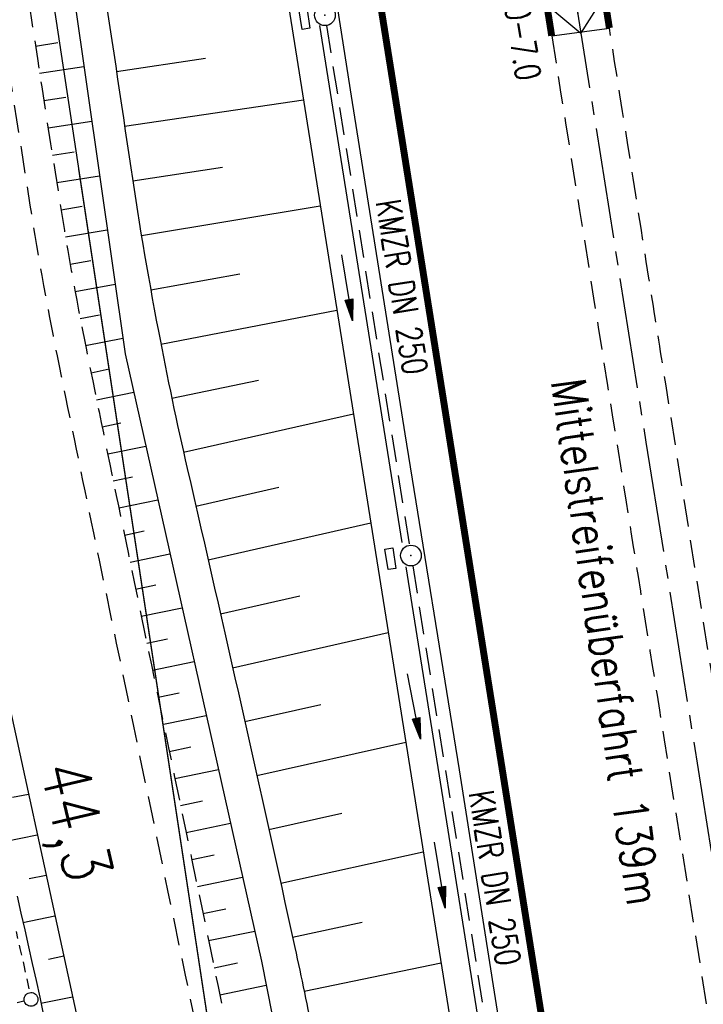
# Model space of a CAD drawing. Extents: x 447426 to 448116, y 440349 to 441552.
# Tile 16 of 96: x 447810 to 447859, y 440581 to 440653. Entities that reach past the tile are written whole.
import ezdxf
from ezdxf.enums import TextEntityAlignment as Align

# ---------------------------------------------------------------- set-up
doc = ezdxf.new("R2010")
doc.units = 0
doc.header["$LTSCALE"] = 2
doc.header["$MEASUREMENT"] = 0
for name, pattern in [('ACAD_ISO03W100', [0.5, 0.25, -0.25]), ('ACHSE', [5.5, 4, -0.5, 0.5, -0.5]), ('AUSGEZOGEN', [0]), ('GESTRICH-X2', [1.5, 1, -0.5])]:
    doc.linetypes.add(name, pattern=pattern)
doc.layers.get('0').update_dxf_attribs({"linetype": 'AUSGEZOGEN'})
for name, color, linetype in [('208-GRENZL-BAB', 7, 'AUSGEZOGEN'), ('209-GRENZL-BAB', 7, 'AUSGEZOGEN'), ('ACHSETOP', 250, 'ACHSE'), ('BOESCHG', 250, 'AUSGEZOGEN'), ('BW-SCHRIFT', 250, 'AUSGEZOGEN'), ('DB-Bahnachse', 7, 'CONTINUOUS'), ('DB-Boeschungen', 15, 'CONTINUOUS'), ('DB-Ingenieurbauwerke', 15, 'CONTINUOUS'), ('DB-Tiefenentwässerung', 15, 'CONTINUOUS'), ('FBRTOP', 250, 'AUSGEZOGEN'), ('KANAL', 7, 'GESTRICH-X2'), ('MS-UEBERFAHRT', 250, 'GESTRICH-X2'), ('MULDE', 250, 'AUSGEZOGEN'), ('Netzknoten_PKT-NR', 7, 'CONTINUOUS'), ('Netzknoten_SIGNATUR', 7, 'CONTINUOUS'), ('PFEIL', 7, 'CONTINUOUS'), ('PFEILTOP', 200, 'AUSGEZOGEN'), ('SCHSYMBOL', 200, 'AUSGEZOGEN'), ('TEXTO', 4, 'CONTINUOUS'), ('WEG', 250, 'GESTRICH-X2')]:
    doc.layers.add(name, color=color, linetype=linetype)
doc.styles.add('ROMANS', font='romans.shx', dxfattribs={"width": 0.8})

# ---------------------------------------------------------------- blocks, each defined once
blk = doc.blocks.new('GST')
at = {"color": 0}
blk.add_circle((0, 0), 0.75, dxfattribs=at)
blk.add_point((0, 0), dxfattribs=at)
blk = doc.blocks.new('17')
blk.add_lwpolyline([(-0.755, -1.218), (0.748, -1.218), (0.748, -1.801), (-0.755, -1.801)], close=True)
blk.add_blockref('GST', (0, 0))
blk = doc.blocks.new('PFEIL2')
at = {"color": 0}
for p, q in [((0.88, 0.002), (-2.401, -0.012)), ((0.881, -0.271), (0.879, 0.276)), ((0.879, 0.276), (2.429, 0.009)), ((0.911, 0.27), (0.879, 0.265)), ((0.965, 0.261), (0.879, 0.246)), ((1.019, 0.252), (0.879, 0.228)), ((1.073, 0.242), (0.879, 0.209)), ((1.127, 0.233), (0.879, 0.191)), ((1.181, 0.224), (0.879, 0.172)), ((1.235, 0.214), (0.879, 0.154)), ((1.289, 0.205), (0.879, 0.135)), ((1.343, 0.196), (0.879, 0.117)), ((1.397, 0.187), (0.879, 0.098)), ((1.451, 0.177), (0.879, 0.08)), ((1.505, 0.168), (0.879, 0.061)), ((1.559, 0.159), (0.88, 0.043)), ((1.613, 0.149), (0.88, 0.024)), ((1.668, 0.14), (0.88, 0.006)), ((1.722, 0.131), (0.88, -0.013)), ((1.776, 0.121), (0.88, -0.031)), ((1.83, 0.112), (0.88, -0.05)), ((1.884, 0.103), (0.88, -0.068)), ((1.938, 0.094), (0.88, -0.087)), ((1.992, 0.084), (0.88, -0.105)), ((2.046, 0.075), (0.88, -0.124)), ((2.1, 0.066), (0.88, -0.142)), ((2.154, 0.056), (0.88, -0.161)), ((2.208, 0.047), (0.88, -0.179)), ((2.262, 0.038), (0.881, -0.198)), ((2.316, 0.029), (0.881, -0.216)), ((2.37, 0.019), (0.881, -0.235)), ((2.424, 0.01), (0.881, -0.253)), ((2.429, 0.009), (0.881, -0.271))]:
    blk.add_line(p, q, dxfattribs=at)
blk = doc.blocks.new('Station_Netzknoten')
at = {"layer": 'Netzknoten_SIGNATUR'}
for p, q in [((-1.75, 0.5), (1.75, 0.5)), ((0, -1.5), (-1.75, 0.5)), ((0, -1.5), (1.75, 0.5))]:
    blk.add_line(p, q, dxfattribs=at)
blk.add_point((0, 0), dxfattribs=at)

msp = doc.modelspace()

# ---------------------------------------------------------------- linework, layer by layer
at = {"layer": '208-GRENZL-BAB', "flags": 128}
msp.add_lwpolyline([(447824.921, 440569.376), (447800.142, 440732.678)], dxfattribs=at)
at = {"layer": '209-GRENZL-BAB', "flags": 128}
msp.add_lwpolyline([(447825.967, 440562.481), (447813.92, 440641.878)], dxfattribs=at)
at = {"layer": 'ACHSETOP'}
msp.add_lwpolyline([(447815.693, 440869.001), (447819.621, 440844.312), (447827.479, 440794.933), (447839.264, 440720.865), (447854.979, 440622.107), (447866.765, 440548.039), (447886.407, 440424.592), (447891.057, 440395.37)], dxfattribs=at)
at = {"layer": 'BOESCHG'}
for p, q in [((447810.776, 440650.804), (447812.388, 440651.051)), ((447811.079, 440648.827), (447814.284, 440649.32)), ((447816.642, 440648.952), (447823.094, 440649.918)), ((447811.384, 440646.851), (447812.975, 440647.097)), ((447817.229, 440644.995), (447830.18, 440646.903)), ((447811.691, 440644.874), (447814.85, 440645.366)), ((447812, 440642.898), (447813.566, 440643.144)), ((447812.31, 440640.923), (447815.416, 440641.412)), ((447817.814, 440641.038), (447824.306, 440642.025)), ((447812.624, 440638.947), (447814.161, 440639.195)), ((447818.441, 440637.087), (447831.4, 440639.234)), ((447812.949, 440636.974), (447815.978, 440637.485)), ((447813.289, 440635.003), (447814.774, 440635.265)), ((447819.121, 440633.146), (447825.561, 440634.301)), ((447813.644, 440633.035), (447816.539, 440633.569)), ((447819.854, 440629.213), (447832.601, 440631.683)), ((447814.014, 440631.069), (447815.417, 440631.339)), ((447814.399, 440629.107), (447817.101, 440629.647)), ((447814.797, 440627.147), (447816.123, 440627.418)), ((447820.645, 440625.292), (447826.922, 440626.608)), ((447815.198, 440625.187), (447817.886, 440625.738)), ((447821.496, 440621.384), (447833.798, 440624.159)), ((447815.6, 440623.228), (447816.962, 440623.508)), ((447816.003, 440621.269), (447818.761, 440621.837)), ((447816.407, 440619.31), (447817.803, 440619.598)), ((447822.39, 440617.485), (447828.405, 440618.866)), ((447816.811, 440617.352), (447819.637, 440617.936)), ((447823.282, 440613.586), (447835.053, 440616.272)), ((447817.216, 440615.393), (447818.646, 440615.689)), ((447817.622, 440613.435), (447820.513, 440614.033)), ((447818.027, 440611.476), (447819.489, 440611.779)), ((447824.17, 440609.686), (447829.928, 440610.992)), ((447818.433, 440609.518), (447821.39, 440610.13)), ((447825.052, 440605.784), (447836.32, 440608.326)), ((447818.839, 440607.559), (447820.333, 440607.869)), ((447819.244, 440605.601), (447822.266, 440606.227)), ((447819.65, 440603.643), (447821.177, 440603.959)), ((447825.93, 440601.882), (447831.442, 440603.118)), ((447820.057, 440601.684), (447823.142, 440602.324)), ((447826.803, 440597.978), (447837.589, 440600.383)), ((447820.463, 440599.726), (447822.021, 440600.049)), ((447820.869, 440597.768), (447824.018, 440598.421)), ((447821.276, 440595.809), (447822.866, 440596.14)), ((447827.671, 440594.073), (447832.947, 440595.243)), ((447821.682, 440593.851), (447824.894, 440594.518)), ((447822.089, 440591.893), (447823.711, 440592.23)), ((447828.534, 440590.168), (447838.856, 440592.442)), ((447822.496, 440589.935), (447825.771, 440590.615)), ((447822.903, 440587.977), (447824.556, 440588.32)), ((447829.392, 440586.261), (447834.441, 440587.367)), ((447823.31, 440586.018), (447826.647, 440586.712)), ((447823.717, 440584.06), (447825.401, 440584.411)), ((447830.231, 440582.35), (447840.139, 440584.409)), ((447824.125, 440582.102), (447827.478, 440582.8))]:
    msp.add_line(p, q, dxfattribs=at)
at = {"layer": 'BOESCHG', "flags": 128}
msp.add_lwpolyline([(447802.821, 440811.761, 0.004463), (447803.03, 440807.462, 0.009787), (447803.181, 440805.505, 0.002905), (447803.774, 440799.737, -0.00544), (447804.075, 440796.655, -0.023372), (447804.794, 440778.567, 0.013847), (447805.427, 440748.029, 0.006281), (447805.985, 440738.882, -0.006814), (447806.491, 440730.45, -0.058255), (447805.807, 440720.71, 0.072501), (447805.479, 440712.856, 0.030042), (447807.69, 440699.415, -0.015041), (447812.907, 440672.732, -0.004511), (447817.555, 440642.782, 0.010687), (447819.673, 440630.164, 0.009698), (447821.764, 440620.212, -0.002774), (447829.555, 440585.522, -0.005397), (447830.913, 440578.978, -0.002074), (447834.191, 440561.9)], format="xyb", dxfattribs=at)
for points in [[(447767.448, 440769.518), (447770.242, 440761.273), (447783.137, 440717.001), (447795.249, 440666.795), (447804.558, 440622.889), (447816.709, 440566.977)], [(447810.749, 440674.002), (447817.264, 440628.507), (447827.134, 440584.542), (447831.82, 440560.833), (447834.408, 440549.785), (447836.095, 440540.112)]]:
    msp.add_lwpolyline(points, dxfattribs=at)
at = {"layer": 'DB-Boeschungen', "linetype": 'Continuous'}
for p, q in [((447810.269, 440596.61), (447809.122, 440596.372)), ((447808.542, 440593.189), (447810.906, 440593.678)), ((447811.543, 440590.747), (447810.31, 440590.491)), ((447809.461, 440589.243), (447809.715, 440588.019)), ((447809.715, 440588.019), (447810.017, 440586.805)), ((447809.857, 440587.334), (447812.18, 440587.815)), ((447810.017, 440586.805), (447810.271, 440585.581)), ((447810.271, 440585.581), (447810.524, 440584.357)), ((447812.818, 440584.883), (447811.714, 440584.655)), ((447810.524, 440584.357), (447810.827, 440583.143)), ((447810.827, 440583.143), (447811.08, 440581.919)), ((447811.08, 440581.919), (447811.303, 440580.842)), ((447811.172, 440581.479), (447813.455, 440581.952))]:
    msp.add_line(p, q, dxfattribs=at)
at = {"layer": 'DB-Ingenieurbauwerke', "linetype": 'ACAD_ISO03W100'}
msp.add_line((447803.589, 440580.249), (447809.962, 440581.654), dxfattribs=at)
at = {"layer": 'DB-Tiefenentwässerung', "linetype": 'ACAD_ISO03W100'}
for p, q in [((447809.381, 440586.673), (447809.634, 440585.449)), ((447809.634, 440585.449), (447809.937, 440584.236)), ((447809.937, 440584.236), (447810.19, 440583.012)), ((447810.19, 440583.012), (447810.348, 440582.251))]:
    msp.add_line(p, q, dxfattribs=at)
at = {"layer": 'DB-Tiefenentwässerung', "linetype": 'Continuous'}
msp.add_ellipse((447810.45, 440581.761), major_axis=(-0.354, 0.354), ratio=1, start_param=2.59508645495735, end_param=8.878271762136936, dxfattribs=at)
at = {"layer": 'FBRTOP'}
msp.add_lwpolyline([(447814.853, 440976.115, 0.022266), (447815.678, 440970.791, -0.001548), (447818.161, 440957.627, -0.001755), (447820.274, 440946.003, -0.001362), (447822.904, 440930.997, -0.002085), (447824.555, 440921.183, -0.000319), (447826.189, 440911.179, -0.000861), (447826.785, 440907.472, -0.000007), (447827.669, 440901.916, 0.000025), (447828.553, 440896.361, 0.000001), (447830.517, 440884.017, -0.000012), (447832.482, 440871.673, -0.000008), (447834.446, 440859.328, 0.000008), (447836.41, 440846.983, 0.00001), (447840.339, 440822.294, -0.000008), (447844.268, 440797.605, -0.000005), (447850.16, 440760.57, 0.000007), (447856.053, 440723.536, 0.000001), (447863.91, 440674.157, -0.000001), (447871.768, 440624.779), (447883.554, 440550.71, -0.000005), (447893.375, 440488.987, 0.000006), (447903.196, 440427.263, 0.000001), (447907.593, 440399.628, -0.000001)], format="xyb", dxfattribs=at)
at = {"layer": 'FBRTOP', "const_width": 0.5, "flags": 128}
msp.add_lwpolyline([(447805.5, 440919.51), (447813.341, 440870.909), (447821.25, 440820.948), (447829.113, 440771.589), (447836.615, 440724.353), (447844.674, 440673.587), (447848.15, 440651.549)], dxfattribs=at)
at = {"layer": 'FBRTOP', "flags": 128}
for points in [[(447794.521, 440893.516), (447798.423, 440869.104), (447802.358, 440844.246), (447806.214, 440819.686), (447810.158, 440795.012), (447814.097, 440770.398), (447818.057, 440745.268), (447821.899, 440721.103), (447825.79, 440696.525), (447829.77, 440671.902), (447833.632, 440647.167), (447837.53, 440622.73), (447841.455, 440598.378), (447845.369, 440573.549), (447849.307, 440548.911), (447853.229, 440524.342), (447857.141, 440499.74)], [(447848.15, 440651.549), (447852.329, 440652.106)]]:
    msp.add_lwpolyline(points, dxfattribs=at)
at = {"layer": 'FBRTOP', "const_width": 0.5}
msp.add_lwpolyline([(447801.867, 440866.801), (447805.795, 440842.112), (447813.653, 440792.733), (447825.438, 440718.665), (447841.153, 440619.907), (447852.939, 440545.839), (447872.581, 440422.392), (447877.439, 440391.864)], dxfattribs=at)
at = {"layer": 'FBRTOP', "const_width": 0.5, "flags": 128}
msp.add_lwpolyline([(447825.132, 440822.924, -0.000024), (447830.486, 440789.424, -0.000047), (447833.23, 440772.242), (447840.929, 440723.999, -0.000229), (447841.236, 440722.068, 0.000009), (447848.775, 440674.463, 0.00014), (447849.618, 440669.149, 0.000044), (447852.329, 440652.106)], format="xyb", dxfattribs=at)
at = {"layer": 'KANAL'}
for p, q in [((447831.844, 440652.281), (447837.844, 440614.656)), ((447838.094, 440613.156), (447845.938, 440563.875))]:
    msp.add_line(p, q, dxfattribs=at)
at = {"layer": 'MS-UEBERFAHRT', "flags": 128}
for points in [[(447848.15, 440651.549, -0.000006), (447853.546, 440617.771, -0.000011), (447856.295, 440600.555), (447864.145, 440551.394, -0.000267), (447865.9, 440540.363, -0.000114), (447869.981, 440514.593)], [(447874.057, 440515.262, 0.000089), (447872.491, 440525.207, 0.000456), (447872.183, 440527.152, 0.000019), (447865.022, 440572.043, -0.000204), (447864.355, 440576.234), (447856.432, 440626.189, -0.000071), (447855.385, 440632.796, -0.000024), (447852.329, 440652.106)]]:
    msp.add_lwpolyline(points, format="xyb", dxfattribs=at)
at = {"layer": 'MULDE'}
msp.add_lwpolyline([(447828.748, 440655.917), (447829.267, 440652.643, 0.000166), (447829.267, 440652.642), (447835.492, 440613.514, 0.000137), (447835.492, 440613.514), (447843.598, 440562.744), (447848.945, 440528.455), (447855.768, 440485.647), (447858.652, 440467.149), (447858.743, 440466.543)], format="xyb", dxfattribs=at)
for points in [[(447831.348, 440652.29), (447837.303, 440614.859)], [(447837.587, 440613.079), (447845.439, 440563.898)]]:
    msp.add_lwpolyline(points, dxfattribs=at)
at = {"layer": 'WEG', "flags": 128}
for points in [[(447747.482, 441029.157, -0.008274), (447751.503, 441018.74, -0.02564), (447752.57, 441015.296, -0.00087), (447758.672, 440991.148, -0.002851), (447760.48, 440983.762, -0.001011), (447766.051, 440960.216, -0.00222), (447768.519, 440949.478, -0.006443), (447770.889, 440938.278, -0.002884), (447775.717, 440913.162, -0.007778), (447780.285, 440886.321, -0.010774), (447782.862, 440866.835, -0.018223), (447783.82, 440853.828, 0.02495), (447784.647, 440844.335, 0.001399), (447785.233, 440840.167, 0.001792), (447785.711, 440836.915, 0.006259), (447787.521, 440825.845, -0.004613), (447790.027, 440810.835, -0.007054), (447793.28, 440788.092, -0.015297), (447794.31, 440777.546, -0.000038), (447794.885, 440768.934, 0.000032), (447795.582, 440758.501, 0.000007), (447795.918, 440753.478, 0.000019), (447796.05, 440751.503, 0.030492), (447797.506, 440740.172, -0.012308), (447802.128, 440712.273, -0.001918), (447805.122, 440690.349, 0.002361), (447807.569, 440672.547, 0.003916), (447812.517, 440639.619, 0.011119), (447814.608, 440628.079, 0.000655), (447817.091, 440616.001, 0.000247), (447823.739, 440583.961, 0.000061), (447827.957, 440563.695, 0.000361), (447828.666, 440560.302, 0.008688), (447829.766, 440555.479, -0.006361), (447831.298, 440548.898, -0.007885), (447831.854, 440546.158, 0.002269), (447833.68, 440536.617, 0.010951), (447834.314, 440533.723, 0.0166), (447840.188, 440512.548)], [(447786.512, 440818.938, -0.002599), (447787.886, 440810.498, -0.007054), (447791.13, 440787.815, -0.015297), (447792.147, 440777.401, -0.000038), (447792.723, 440768.789, 0.000032), (447793.419, 440758.356, 0.000007), (447793.755, 440753.331, 0.000019), (447793.887, 440751.358, 0.030492), (447795.377, 440739.766, -0.012308), (447799.982, 440711.972, -0.001918), (447802.973, 440690.064, 0.002361), (447805.423, 440672.242, 0.003916), (447810.377, 440639.28, 0.011119), (447812.484, 440627.645, 0.000655), (447814.969, 440615.562, 0.000247), (447821.617, 440583.52, 0.000061), (447825.835, 440563.253, 0.000361), (447826.545, 440559.857, 0.008688), (447827.661, 440554.96, -0.006361), (447829.181, 440548.433, -0.007885), (447829.724, 440545.76, 0.002269), (447831.553, 440536.2, 0.010951), (447832.207, 440533.213, 0.016227), (447837.971, 440512.374, 0.00495)]]:
    msp.add_lwpolyline(points, format="xyb", dxfattribs=at)

# ---------------------------------------------------------------- block references
at = {"layer": 'Netzknoten_SIGNATUR', "rotation": 9.037315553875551}
msp.add_blockref('Station_Netzknoten', (447850.034, 440653.184), dxfattribs=at)
at = {"layer": 'PFEIL'}
for p, rotation in [((447833.338, 440633.309), 279.0397999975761), ((447840.051, 440590.777), 279.0711999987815)]:
    msp.add_blockref('PFEIL2', p, dxfattribs=dict(at, rotation=rotation))
at = {"layer": 'PFEILTOP', "rotation": 280.9901328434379}
msp.add_blockref('PFEIL2', (447838.178, 440602.983), dxfattribs=at)
at = {"layer": 'SCHSYMBOL', "rotation": 279.0411}
for p in [(447831.736, 440653.034), (447837.961, 440613.907)]:
    msp.add_blockref('17', p, dxfattribs=at)

# ---------------------------------------------------------------- texts
at = {"layer": 'BW-SCHRIFT', "style": 'ROMANS', "width": 0.8}
msp.add_text('Mittelstreifenüberfahrt 139m', height=2.5, rotation=278.27511, dxfattribs=at).set_placement((447848.091, 440626.525))
at = {"layer": 'DB-Bahnachse', "linetype": 'Continuous', "style": 'ROMANS', "oblique": 360, "width": 0.8334}
msp.add_text('44,3', height=3.5, rotation=283.02069, dxfattribs=at).set_placement((447811.075, 440598.544))
at = {"layer": 'Netzknoten_PKT-NR', "style": 'ROMANS', "width": 0.75}
msp.add_text('740-7.0', height=1.8, rotation=279.03635, dxfattribs=at).set_placement((447845.612, 440648.204), align=Align.RIGHT)
at = {"layer": 'TEXTO', "style": 'ROMANS', "width": 0.75}
for rotation, p in [(279.0398, (447836.417, 440633.222)), (279.0712, (447843.145, 440590.416))]:
    msp.add_text('KMZR DN 250', height=1.8, rotation=rotation, dxfattribs=at).set_placement(p, align=Align.CENTER)

doc.saveas('drawing.dxf')
